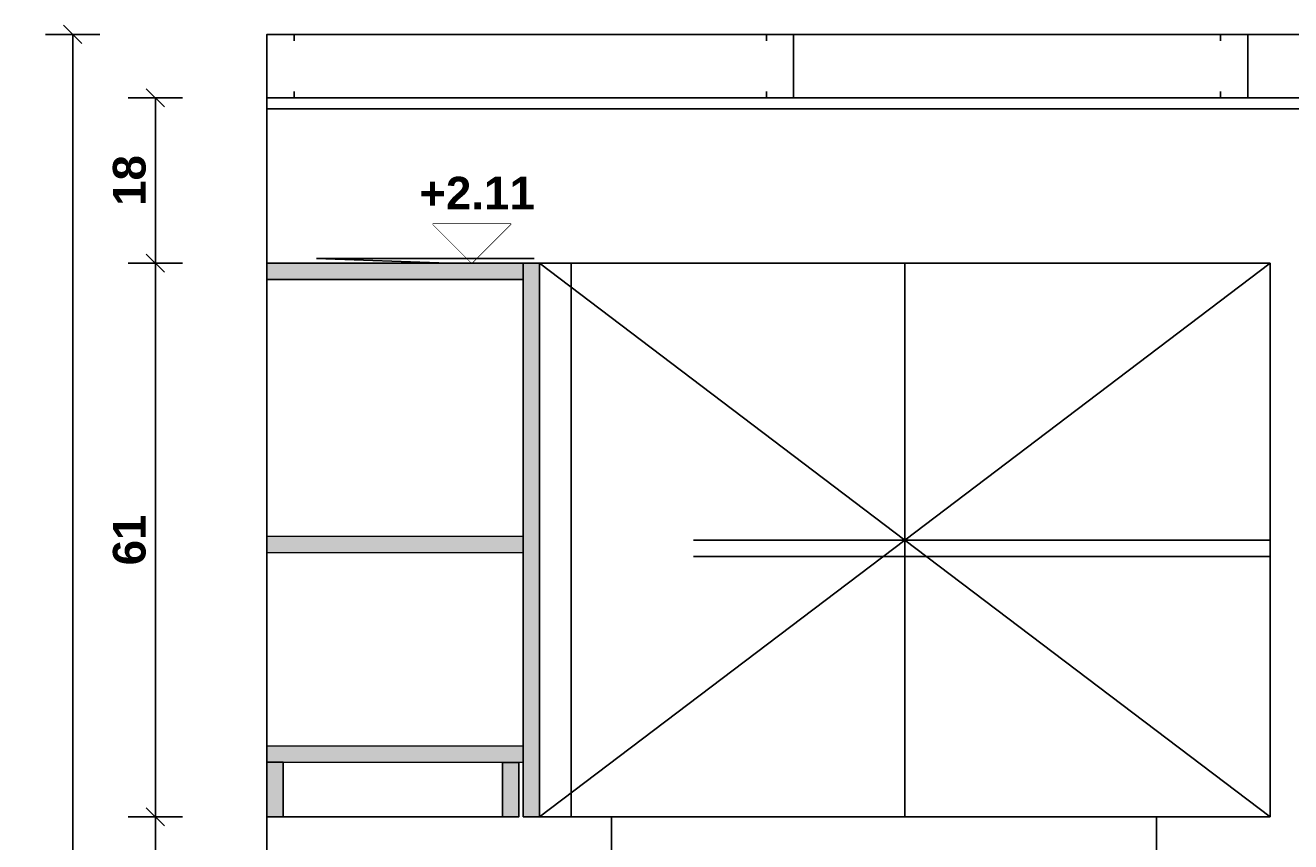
# Model space of a CAD drawing. Header units: millimetres. Extents: x 2889.7 to 2958.5, y 1033.7 to 1094.5.
# Tile 21 of 32: x 2945.4 to 2946.8, y 1045.2 to 1046.1. Entities that reach past the tile are written whole.
import ezdxf

# ---------------------------------------------------------------- set-up
doc = ezdxf.new("R2010")
doc.units = ezdxf.units.MM
doc.set_wipeout_variables(frame=1)
doc.linetypes.add('HIDDEN2', pattern=[4.7625, 3.175, -1.5875])
for name, color, linetype in [('A-ALBA-0', 9, 'Continuous'), ('A-ALBA-1', 1, 'Continuous'), ('A-ALBA-4', 6, 'Continuous'), ('A-ANNO-NIV', 2, 'Continuous'), ('A-ANOT-COTA-PARC', 1, 'Continuous'), ('A-ANOT-NIVL @ 20', 2, 'Continuous'), ('AE-ALBA-1', 1, 'Continuous')]:
    doc.layers.add(name, color=color, linetype=linetype)
doc.styles.add('BIS-COTA', font='swissb.ttf')
doc.dimstyles.new('BIS-COTA-NIVE', dxfattribs={"dimscale": 1.8, "dimtxt": 0.0018, "dimasz": 0.0015, "dimexe": 0, "dimexo": 0, "dimgap": 0.0027, "dimtad": 2, "dimtih": 1, "dimtoh": 1, "dimzin": 1, "dimdsep": 46, "dimtxsty": 'BIS-COTA', "dimblk1": 'MARK1', "dimblk2": 'MARK2', "dimsah": 1, "dimcen": 0.0015, "dimclrd": 1, "dimclre": 1, "dimaunit": 1, "dimadec": 0, "dimazin": 0, "dimtfac": 1, "dimtix": 1, "dimtofl": 0, "dimtmove": 2, "dimatfit": 3, "dimldrblk": 'MARK1', "dimfxl": 1, "dimtolj": 1, "dimarcsym": 0})
doc.dimstyles.new('BIS-COTA-PARC', dxfattribs={"dimscale": 0, "dimtxt": 0.0018, "dimasz": 0.001, "dimexe": 0.0015, "dimexo": 0, "dimgap": 0.0005, "dimtad": 1, "dimdec": 0, "dimlfac": 100, "dimzin": 9, "dimdsep": 46, "dimtxsty": 'BIS-COTA', "dimblk": 'OBLIQUE', "dimcen": 2.5, "dimclrd": 256, "dimclre": 251, "dimclrt": 2, "dimadec": 1, "dimazin": 2, "dimtfac": 1, "dimtdec": 0, "dimtix": 1, "dimtmove": 2, "dimatfit": 3, "dimldrblk": 'DOT', "dimfxl": 0.0015, "dimfxlon": 1, "dimtolj": 1, "dimtzin": 0, "dimarcsym": 0})

# ---------------------------------------------------------------- blocks, each defined once
blk = doc.blocks.new('*U321')
at = {"color": 0, "linetype": 'Continuous'}
blk.add_line((-0.004296, 0), (0.002148, 0), dxfattribs=at)
at = {"color": 0, "linetype": 'Continuous', "ltscale": 5}
blk.add_lwpolyline([(-0.002148, -0.002148), (0.002148, -0.002148), (0, 0), (-0.002148, -0.002148)], dxfattribs=at)
blk.add_wipeout([(0, 0), (0.002148, -0.002148), (-0.002148, -0.002148)])
blk = doc.blocks.new('E06 CORTE')
h = blk.add_hatch(color=252)
h.dxf.hatch_style = 1
h.paths.add_polyline_path([(0.2821, 0.06), (0, 0.0601), (0, 0.0781), (0.2821, 0.078)])
h.paths.add_polyline_path([(0.2821, 0.291), (0, 0.2911), (0, 0.3091), (0.2821, 0.309)])
h.paths.add_polyline_path([(0.2821, 0.5919), (0, 0.592), (0, 0.61), (0.2821, 0.6099)])
h.paths.add_polyline_path([(0.2594, -0.0001), (0.2774, -0.0001), (0.2774, 0.06), (0.2594, 0.06)])
h.paths.add_polyline_path([(0.2821, 0), (0.3001, 0), (0.3001, 0.6099), (0.2821, 0.6099)])
h = blk.add_hatch(color=252)
h.dxf.hatch_style = 1
h.paths.add_polyline_path([(0, 0), (0.018, 0), (0.018, 0.0601), (0, 0.0601)])
blk.add_line((0.2774, -0.0001), (0, 0))
for points in [[(0.2821, 0.5919), (0, 0.592), (0, 0.61), (0.2821, 0.6099)], [(0.2821, 0), (0.3001, 0), (0.3001, 0.6099), (0.2821, 0.6099)], [(0.2821, 0.291), (0, 0.2911), (0, 0.3091), (0.2821, 0.309)], [(0.2821, 0.06), (0, 0.0601), (0, 0.0781), (0.2821, 0.078)], [(0, 0), (0.018, 0), (0.018, 0.0601), (0, 0.0601)], [(0.2594, -0.0001), (0.2774, -0.0001), (0.2774, 0.06), (0.2594, 0.06)]]:
    blk.add_lwpolyline(points, close=True)
blk = doc.blocks.new('*D362')
at = {"layer": 'A-ANNO-NIV', "color": 1, "lineweight": -2, "transparency": 16777216}
for p, q in [((2945.8995, 1045.8237), (2945.7544, 1045.8288)), ((2945.7544, 1045.8288), (2945.9941, 1045.8288)), ((2945.8395, 1045.8237), (2945.8995, 1045.8237))]:
    blk.add_line(p, q, dxfattribs=at)
at = {"layer": 'A-ANNO-NIV', "color": 0, "transparency": 16777216, "insert": (2945.9313, 1045.9008), "char_height": 0.036, "attachment_point": 5, "style": 'BIS-COTA'}
blk.add_mtext('\\A1;+2.11', dxfattribs=at)
blk = doc.blocks.new('MARK1')
at = {"color": 0}
for p, q in [((1, 0), (-1, 0)), ((0, 1.5), (0, -1.5))]:
    blk.add_line(p, q, dxfattribs=at)
blk.add_lwpolyline([(0.5, 0.5), (-0.5, -0.5)], dxfattribs=at)
blk = doc.blocks.new('MARK2')
at = {"color": 0}
for p, q in [((1, 0), (-1, 0)), ((0, 1.5), (0, -1.5))]:
    blk.add_line(p, q, dxfattribs=at)
blk.add_lwpolyline([(0.5, 0.5), (-0.5, -0.5)], dxfattribs=at)
blk = doc.blocks.new('_Oblique')
at = {"color": 0, "linetype": 'ByBlock', "lineweight": -2}
blk.add_line((-0.5, -0.5), (0.5, 0.5), dxfattribs=at)
blk = doc.blocks.new('*D368')
at = {"layer": 'A-ANOT-COTA-PARC', "color": 251, "lineweight": -2, "transparency": 16777216}
for p, q in [((2945.6071, 1045.2137), (2945.5471, 1045.2137)), ((2945.6071, 1044.6637), (2945.5471, 1044.6637))]:
    blk.add_line(p, q, dxfattribs=at)
at = {"layer": 'A-ANOT-COTA-PARC', "lineweight": -2, "transparency": 16777216}
blk.add_line((2945.5771, 1044.6637), (2945.5771, 1045.2137), dxfattribs=at)
at = {"layer": 'A-ANOT-COTA-PARC', "lineweight": -2, "transparency": 16777216, "xscale": 0.02, "yscale": 0.02, "zscale": 0.02}
for p, rotation in [((2945.5771, 1045.2137), 90), ((2945.5771, 1044.6637), 270)]:
    blk.add_blockref('_Oblique', p, dxfattribs=dict(at, rotation=rotation))
at = {"layer": 'A-ANOT-COTA-PARC', "color": 2, "transparency": 16777216, "insert": (2945.5486, 1044.9387), "char_height": 0.036, "attachment_point": 5, "rotation": 90, "style": 'BIS-COTA'}
blk.add_mtext('\\A1;55', dxfattribs=at)
blk = doc.blocks.new('_Dot')
at = {"color": 0, "linetype": 'ByBlock', "lineweight": -2}
blk.add_line((-0.5, 0), (-1, 0), dxfattribs=at)
at = {"color": 0, "linetype": 'ByBlock', "const_width": 0.5}
blk.add_lwpolyline([(-0.25, 0, 1), (0.25, 0, 1)], format="xyb", close=True, dxfattribs=at)
blk = doc.blocks.new('*D369')
at = {"layer": 'A-ANOT-COTA-PARC', "color": 251, "lineweight": -2, "transparency": 16777216}
for p, q in [((2945.6071, 1045.8237), (2945.5471, 1045.8237)), ((2945.6071, 1045.2137), (2945.5471, 1045.2137))]:
    blk.add_line(p, q, dxfattribs=at)
at = {"layer": 'A-ANOT-COTA-PARC', "lineweight": -2, "transparency": 16777216}
blk.add_line((2945.5771, 1045.2137), (2945.5771, 1045.8237), dxfattribs=at)
at = {"layer": 'A-ANOT-COTA-PARC', "lineweight": -2, "transparency": 16777216, "xscale": 0.02, "yscale": 0.02, "zscale": 0.02}
for p, rotation in [((2945.5771, 1045.8237), 90), ((2945.5771, 1045.2137), 270)]:
    blk.add_blockref('_Oblique', p, dxfattribs=dict(at, rotation=rotation))
at = {"layer": 'A-ANOT-COTA-PARC', "color": 2, "transparency": 16777216, "insert": (2945.5486, 1045.5187), "char_height": 0.036, "attachment_point": 5, "rotation": 90, "style": 'BIS-COTA'}
blk.add_mtext('\\A1;61', dxfattribs=at)
blk = doc.blocks.new('*D370')
at = {"layer": 'A-ANOT-COTA-PARC', "color": 251, "lineweight": -2, "transparency": 16777216}
for p, q in [((2945.6071, 1046.0057), (2945.5471, 1046.0057)), ((2945.6071, 1045.8237), (2945.5471, 1045.8237))]:
    blk.add_line(p, q, dxfattribs=at)
at = {"layer": 'A-ANOT-COTA-PARC', "lineweight": -2, "transparency": 16777216}
blk.add_line((2945.5771, 1045.8237), (2945.5771, 1046.0057), dxfattribs=at)
at = {"layer": 'A-ANOT-COTA-PARC', "lineweight": -2, "transparency": 16777216, "xscale": 0.02, "yscale": 0.02, "zscale": 0.02}
for p, rotation in [((2945.5771, 1046.0057), 90), ((2945.5771, 1045.8237), 270)]:
    blk.add_blockref('_Oblique', p, dxfattribs=dict(at, rotation=rotation))
at = {"layer": 'A-ANOT-COTA-PARC', "color": 2, "transparency": 16777216, "insert": (2945.5486, 1045.9147), "char_height": 0.036, "attachment_point": 5, "rotation": 90, "style": 'BIS-COTA'}
blk.add_mtext('\\A1;18', dxfattribs=at)
blk = doc.blocks.new('*D371')
at = {"layer": 'A-ANOT-COTA-PARC', "color": 251, "lineweight": -2, "transparency": 16777216}
for p, q in [((2945.5161, 1046.0757), (2945.4561, 1046.0757)), ((2945.5161, 1043.7137), (2945.4561, 1043.7137))]:
    blk.add_line(p, q, dxfattribs=at)
at = {"layer": 'A-ANOT-COTA-PARC', "lineweight": -2, "transparency": 16777216}
blk.add_line((2945.4861, 1046.0757), (2945.4861, 1043.7137), dxfattribs=at)
at = {"layer": 'A-ANOT-COTA-PARC', "lineweight": -2, "transparency": 16777216, "xscale": 0.02, "yscale": 0.02, "zscale": 0.02}
for p, rotation in [((2945.4861, 1046.0757), 90), ((2945.4861, 1043.7137), 270)]:
    blk.add_blockref('_Oblique', p, dxfattribs=dict(at, rotation=rotation))
at = {"layer": 'A-ANOT-COTA-PARC', "color": 2, "transparency": 16777216, "insert": (2945.4575, 1044.8947), "char_height": 0.036, "attachment_point": 5, "rotation": 90, "style": 'BIS-COTA'}
blk.add_mtext('\\A1;236', dxfattribs=at)

msp = doc.modelspace()

# ---------------------------------------------------------------- hatches: boundary and pattern name
at = {"layer": 'A-ALBA-0'}
h = msp.add_hatch(dxfattribs=at)
h.set_pattern_fill('_USER', color=256, scale=0.6, angle=90, pattern_type=0)
h.set_pattern_definition([(90, (2947.2789, 1074.9317), (-0.6, 4e-17), [])])
h.paths.add_polyline_path([(2950.84987, 1045.62369), (2952.79987, 1045.62369), (2952.79987, 1045.81369), (2947.84987, 1045.81369), (2947.84987, 1045.21369), (2946.31843, 1045.21369), (2945.99997, 1045.21369), (2945.69986, 1045.21369), (2945.69986, 1044.66369), (2946.28838, 1044.66369), (2946.33728, 1044.66369), (2946.80451, 1044.66369), (2946.80451, 1044.59369), (2946.80451, 1044.59469), (2946.80451, 1043.81419), (2946.26187, 1043.81319), (2946.26187, 1043.81369), (2946.73451, 1043.81369), (2946.73451, 1043.71369), (2947.97187, 1043.71369), (2947.97187, 1043.85369), (2948.17187, 1043.85369), (2948.10087, 1044.66369), (2950.85087, 1044.66369), (2950.85087, 1043.85369), (2950.78087, 1043.85369), (2950.78087, 1043.71369), (2952.79987, 1043.71369), (2952.79987, 1044.67369), (2950.84987, 1044.67369)])
h = msp.add_hatch(dxfattribs=at)
h.set_pattern_fill('_USER', color=256, scale=0.3, pattern_type=0)
h.set_pattern_definition([(0, (2947.2789, 1074.9317), (0, 0.3), [])])
h.paths.add_polyline_path([(2950.85087, 1044.66369), (2950.85087, 1043.85369), (2950.78087, 1043.85369), (2950.78087, 1043.71369), (2952.79987, 1043.71369), (2952.79987, 1044.67369), (2950.84987, 1044.67369), (2950.84987, 1045.61369), (2952.79987, 1045.61369), (2952.79987, 1045.81369), (2948.04987, 1045.81369), (2948.04987, 1045.21369), (2946.34987, 1045.21369), (2945.99997, 1045.21369), (2945.69986, 1045.21369), (2945.69986, 1044.66369), (2946.29987, 1044.66369), (2946.29987, 1044.61319), (2946.80451, 1044.61419), (2946.80451, 1043.81419), (2946.26187, 1043.81319), (2946.26187, 1043.81369), (2946.26212, 1043.81369), (2946.26212, 1043.71369), (2948.17187, 1043.71369), (2948.17187, 1043.85369), (2948.10087, 1043.85369), (2948.10087, 1044.66645)])

# ---------------------------------------------------------------- linework, layer by layer
at = {"color": 6, "ltscale": 0.01}
for points in [[(2945.72987, 1046.06851), (2945.72987, 1046.07569), (2945.69987, 1046.07569), (2945.69987, 1046.00569), (2945.72987, 1046.00569), (2945.72987, 1046.01287)], [(2946.24988, 1046.06851), (2946.24988, 1046.07569), (2946.27988, 1046.07569), (2946.27988, 1046.00569), (2946.24988, 1046.00569), (2946.24988, 1046.01287)], [(2946.74987, 1046.06851), (2946.74987, 1046.07569), (2946.77987, 1046.07569), (2946.77987, 1046.00569), (2946.74987, 1046.00569), (2946.74987, 1046.01287)]]:
    msp.add_lwpolyline(points, dxfattribs=at)
at = {"layer": 'A-ALBA-0', "linetype": 'HIDDEN2', "ltscale": 0.2}
for p, q in [((2945.99997, 1045.8236), (2946.40224, 1045.51865, -0.0001)), ((2946.80451, 1045.8236, 0.00045), (2946.40224, 1045.51865, -0.0001)), ((2946.40224, 1045.51865, -0.0001), (2945.99997, 1045.21369)), ((2946.80451, 1045.51865, 0.00045), (2945.99997, 1045.51865, -0.00066)), ((2946.40224, 1045.51865, -0.0001), (2946.80451, 1045.21369, 0.00045)), ((2946.80451, 1045.50065, 0.00045), (2945.99997, 1045.50065, -0.00066))]:
    msp.add_line(p, q, dxfattribs=at)
at = {"layer": 'A-ALBA-4'}
for p, q in [((2945.69987, 1046.00569), (2952.79987, 1046.00569)), ((2945.69987, 1045.99369), (2952.79987, 1045.99369))]:
    msp.add_line(p, q, dxfattribs=at)
at = {"layer": 'AE-ALBA-1'}
msp.add_lwpolyline([(2945.99997, 1045.8236), (2946.80451, 1045.8236), (2946.80451, 1045.21369), (2945.99997, 1045.21369)], close=True, dxfattribs=at)
at = {"layer": 'AE-ALBA-1', "elevation": -0.0001}
msp.add_lwpolyline([(2946.03498, 1045.8236), (2946.40223, 1045.8236), (2946.40225, 1045.21369), (2946.03498, 1045.21369)], close=True, dxfattribs=at)

# ---------------------------------------------------------------- block references
at = {"layer": 'A-ANOT-NIVL @ 20', "xscale": -20, "yscale": 20, "zscale": 20, "rotation": 179.9999999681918}
msp.add_blockref('*U321', (2945.92544, 1045.82374), dxfattribs=at)

# ---------------------------------------------------------------- dimensions: what is measured, and where the dimension line sits
at = {"layer": 'A-ANOT-COTA-PARC'}
for base, p1, p2, picture, middle in [((2945.48607, 1043.71366), (2945.69987, 1046.07569), (2945.69987, 1043.71366, -0.00045), '*D371', (2945.45754, 1044.89467)), ((2945.5771, 1046.00569), (2945.69987, 1045.82371), (2945.69987, 1046.00569), '*D370', (2945.5486, 1045.9147)), ((2945.5771, 1045.82371), (2945.69986, 1045.21369), (2945.70009, 1045.82371), '*D369', (2945.54857, 1045.5187)), ((2945.5771, 1045.21369), (2945.69987, 1044.66369), (2945.70007, 1045.21369), '*D368', (2945.5486, 1044.93869))]:
    dim = msp.add_linear_dim(base=base, p1=p1, p2=p2, angle=90, dimstyle='BIS-COTA-PARC', override={"dimscale": 0, "dimtix": 1, "dimtofl": 1, "dimtmove": 2, "dimatfit": 3}, dxfattribs=at)
    dim.commit()
    dim.dimension.update_dxf_attribs({"geometry": picture, "text_midpoint": middle})

# ---------------------------------------------------------------- next in the draw order: linework, layer by layer
at = {"layer": 'A-ALBA-0'}
msp.add_lwpolyline([(2952.79987, 1043.71369), (2945.69987, 1043.71369), (2945.69987, 1046.07569), (2952.79987, 1046.07569)], close=True, dxfattribs=at)
at = {"layer": 'A-ALBA-1'}
msp.add_line((2945.69987, 1045.82369), (2946.30042, 1045.82369), dxfattribs=at)

# ---------------------------------------------------------------- next in the draw order: block references
at = {"layer": 'AE-ALBA-1'}
msp.add_blockref('E06 CORTE', (2945.69986, 1045.21369), dxfattribs=at)

# ---------------------------------------------------------------- next in the draw order: dimensions: what is measured, and where the dimension line sits
at = {"layer": 'A-ANNO-NIV'}
dim = msp.add_ordinate_dim(feature_location=(2945.83952, 1045.82374), offset=(-0.02507, 0.00511), dtype=0, origin=(2952.26617, 1043.71369), dimstyle='BIS-COTA-NIVE', override={"dimscale": 0, "dimpost": '+<>', "dimtix": 1, "dimtofl": 0, "dimtmove": 2, "dimatfit": 3}, dxfattribs=at)
dim.commit()
dim.dimension.update_dxf_attribs({"geometry": '*D362', "text_midpoint": (2945.93128, 1045.90084)})

doc.saveas('drawing.dxf')
